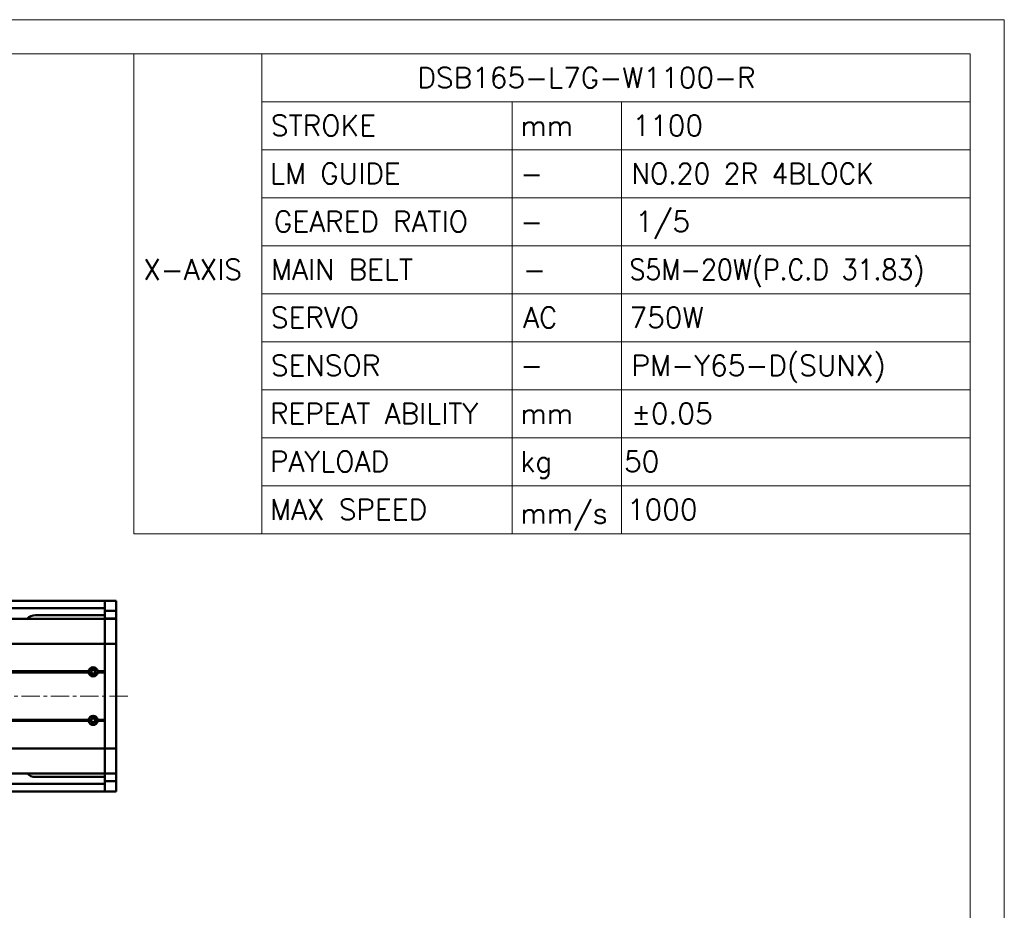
# Model space of a CAD drawing. Header units: millimetres. Extents: x 46891 to 51038, y 6223 to 10291.
# Tile 7 of 7: x 50186 to 51038, y 9520 to 10291. Entities that reach past the tile are written whole.
import ezdxf

# ---------------------------------------------------------------- set-up
doc = ezdxf.new("R2010")
doc.units = ezdxf.units.MM
doc.header["$LTSCALE"] = 0.5
doc.linetypes.add('CENTER', pattern=[50.8, 31.75, -6.35, 6.35, -6.35])
doc.layers.get('0').update_dxf_attribs({"lineweight": 20})
doc.layers.add('1', color=1, linetype='CENTER', lineweight=13)
doc.layers.add('외형선(ISO)', color=7, linetype='Continuous', lineweight=50)
doc.styles.add('DSR TEXT', font='romans.shx', dxfattribs={"bigfont": 'whgtxt.shx'})

# ---------------------------------------------------------------- blocks, each defined once
blk = doc.blocks.new('A$C1C1952E1')
for p, q in [((293, 292), (293, 222)), ((311.67, 292), (311.67, 222)), ((311.67, 285), (415, 285)), ((348.18, 285), (348.18, 222)), ((364.13, 285), (364.13, 222)), ((311.67, 278), (415, 278)), ((311.67, 271), (415, 271)), ((311.67, 264), (415, 264)), ((311.67, 257), (415, 257)), ((311.67, 250), (415, 250)), ((311.67, 243), (415, 243)), ((311.67, 236), (415, 236)), ((311.67, 229), (415, 229)), ((293, 222), (415, 222))]:
    blk.add_line(p, q)
at = {"color": 1}
blk.add_lwpolyline([(0, 0), (420, 0), (420, 297), (0, 297)], close=True, dxfattribs=at)
at = {"color": 3}
blk.add_lwpolyline([(5, 5), (415, 5), (415, 292), (5, 292)], close=True, dxfattribs=at)

msp = doc.modelspace()

# ---------------------------------------------------------------- linework, layer by layer
at = {"layer": '1'}
msp.add_line((50279.50234, 9705.28579), (48789.50234, 9705.28579), dxfattribs=at)
at = {"layer": '외형선(ISO)'}
for p, q in [((49079.50234, 9787.78579), (50259.50234, 9787.78579)), ((50259.50234, 9784.78579), (50259.50234, 9787.78579)), ((50259.50234, 9787.78579), (50269.50234, 9787.78579)), ((50259.50234, 9787.78579), (50259.50234, 9784.78579)), ((50259.50234, 9784.78579), (50259.50234, 9782.28579)), ((50259.50234, 9781.84619), (50259.50234, 9784.78579)), ((50269.50234, 9784.78579), (50269.50234, 9787.78579)), ((50269.50234, 9784.78579), (50269.50234, 9781.84619)), ((49079.50234, 9781.28579), (50259.50234, 9781.28579)), ((50199.50234, 9775.28579), (50259.50234, 9775.28579)), ((50259.50234, 9779.04615), (50259.50234, 9781.84619)), ((50259.50234, 9772.35245), (50259.50234, 9779.04615)), ((50259.50234, 9779.04615), (50269.50234, 9779.04615)), ((50269.50234, 9781.84619), (50269.50234, 9779.04615)), ((50269.50234, 9779.04615), (50269.50234, 9772.35245)), ((50259.50234, 9772.28579), (48809.50234, 9772.28579)), ((50259.50234, 9772.28579), (50259.50234, 9772.35245)), ((50259.50234, 9772.35245), (50269.50234, 9772.35245)), ((50259.50234, 9772.28579), (50259.50234, 9769.58944)), ((50259.50234, 9772.28579), (50269.50234, 9772.28579)), ((50259.50234, 9769.58944), (50259.50234, 9772.28579)), ((50259.50234, 9769.58944), (50259.50234, 9750.98132)), ((50259.50234, 9750.98132), (50259.50234, 9769.58944)), ((50269.50234, 9772.35245), (50269.50234, 9772.28579)), ((50269.50234, 9769.58944), (50269.50234, 9772.28579)), ((50269.50234, 9750.98132), (50269.50234, 9769.58944)), ((50259.50234, 9750.5132), (48809.50234, 9750.5132)), ((50259.50234, 9750.5132), (50259.50234, 9750.98132)), ((50259.50234, 9750.98132), (50259.50234, 9750.5132)), ((50259.50234, 9750.5132), (50259.50234, 9748.5132)), ((50259.50234, 9750.5132), (50269.50234, 9750.5132)), ((50259.50234, 9748.5132), (50259.50234, 9750.5132)), ((50259.50234, 9662.05839), (50259.50234, 9748.5132)), ((50259.50234, 9748.5132), (50259.50234, 9726.78579)), ((50269.50234, 9750.98132), (50269.50234, 9750.5132)), ((50269.50234, 9748.5132), (50269.50234, 9750.5132)), ((50269.50234, 9748.5132), (50269.50234, 9662.05839)), ((50246.00234, 9726.28579), (48823.00234, 9726.28579)), ((50245.53371, 9726.78579), (48823.47097, 9726.78579)), ((50245.53371, 9725.78579), (48823.47097, 9725.78579)), ((50259.50234, 9726.28579), (50253.00234, 9726.28579)), ((50259.50234, 9726.78579), (50253.47097, 9726.78579)), ((50259.50234, 9725.78579), (50253.47097, 9725.78579)), ((50259.50234, 9725.78579), (50259.50234, 9684.78579)), ((50246.00234, 9684.28579), (48823.00234, 9684.28579)), ((50245.53371, 9684.78579), (48823.47097, 9684.78579)), ((50245.53371, 9683.78579), (48823.47097, 9683.78579)), ((50259.50234, 9684.28579), (50253.00234, 9684.28579)), ((50259.50234, 9684.78579), (50253.47097, 9684.78579)), ((50259.50234, 9683.78579), (50253.47097, 9683.78579)), ((50259.50234, 9683.78579), (50259.50234, 9662.05839)), ((50259.50234, 9660.05839), (48809.50234, 9660.05839)), ((50259.50234, 9662.05839), (50259.50234, 9660.05839)), ((50259.50234, 9660.05839), (50259.50234, 9662.05839)), ((50259.50234, 9659.59027), (50259.50234, 9660.05839)), ((50259.50234, 9660.05839), (50269.50234, 9660.05839)), ((50259.50234, 9660.05839), (50259.50234, 9659.59027)), ((50259.50234, 9659.59027), (50259.50234, 9640.98215)), ((50259.50234, 9640.98215), (50259.50234, 9659.59027)), ((50269.50234, 9660.05839), (50269.50234, 9662.05839)), ((50269.50234, 9660.05839), (50269.50234, 9659.59027)), ((50269.50234, 9640.98215), (50269.50234, 9659.59027)), ((50259.50234, 9638.28579), (48809.50234, 9638.28579)), ((50259.50234, 9640.98215), (50259.50234, 9638.28579)), ((50259.50234, 9638.28579), (50259.50234, 9640.98215)), ((50259.50234, 9638.21914), (50259.50234, 9638.28579)), ((50259.50234, 9638.28579), (50269.50234, 9638.28579)), ((50259.50234, 9631.52543), (50259.50234, 9638.21914)), ((50259.50234, 9638.21914), (50269.50234, 9638.21914)), ((50269.50234, 9638.28579), (50269.50234, 9640.98215)), ((50269.50234, 9638.28579), (50269.50234, 9638.21914)), ((50269.50234, 9638.21914), (50269.50234, 9631.52543)), ((49079.50234, 9629.28579), (50259.50234, 9629.28579)), ((50259.50234, 9635.28579), (50199.50234, 9635.28579)), ((50259.50234, 9628.7254), (50259.50234, 9631.52543)), ((50259.50234, 9631.52543), (50269.50234, 9631.52543)), ((50269.50234, 9631.52543), (50269.50234, 9628.7254)), ((49079.50234, 9622.78579), (50259.50234, 9622.78579)), ((50259.50234, 9625.78579), (50259.50234, 9628.7254)), ((50259.50234, 9628.28579), (50259.50234, 9625.78579)), ((50259.50234, 9622.78579), (50259.50234, 9625.78579)), ((50259.50234, 9625.78579), (50259.50234, 9622.78579)), ((50259.50234, 9622.78579), (50269.50234, 9622.78579)), ((50269.50234, 9628.7254), (50269.50234, 9625.78579)), ((50269.50234, 9622.78579), (50269.50234, 9625.78579))]:
    msp.add_line(p, q, dxfattribs=at)
for centre, radius in [((50249.50234, 9726.28579), 2.25), ((50249.50234, 9726.28579), 1.621), ((50249.50234, 9684.28579), 2.25), ((50249.50234, 9684.28579), 1.621)]:
    msp.add_circle(centre, radius, dxfattribs=at)
for centre, radius, start, end in [((50199.50234, 9765.28579), 10, 90, 135.57299615), ((50249.50234, 9726.28579), 4, 7.18075578, 172.81924422), ((50249.50234, 9726.28579), 4, 187.18075578, 352.81924422), ((50249.50234, 9684.28579), 4, 7.18075578, 172.81924422), ((50249.50234, 9684.28579), 4, 187.18075589, 352.81924411), ((50199.50234, 9645.28579), 10, 224.42700414, 270)]:
    msp.add_arc(centre, radius, start, end, dxfattribs=at)
for points in [[(50246.00234, 9726.28579), (50245.76803, 9726.52011), (50245.53371, 9726.78579)], [(50245.53371, 9725.78579), (50245.76803, 9726.05148), (50246.00234, 9726.28579)], [(50253.47097, 9726.78579), (50253.23665, 9726.52011), (50253.00234, 9726.28579)], [(50253.00234, 9726.28579), (50253.23665, 9726.05148), (50253.47097, 9725.78579)], [(50246.00234, 9684.28579), (50245.76803, 9684.52011), (50245.53371, 9684.78579)], [(50245.53371, 9683.78579), (50245.76803, 9684.05148), (50246.00234, 9684.28579)], [(50253.47097, 9684.78579), (50253.23665, 9684.52011), (50253.00234, 9684.28579)], [(50253.00234, 9684.28579), (50253.23665, 9684.05148), (50253.47097, 9683.78579)]]:
    msp.add_open_spline(points, degree=2, dxfattribs=at)

# ---------------------------------------------------------------- block references
at = {"xscale": 5.931900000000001, "yscale": 5.931900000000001, "zscale": 5.931900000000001}
msp.add_blockref('A$C1C1952E1', (48546.67132, 8528.99552), dxfattribs=at)

# ---------------------------------------------------------------- texts
at = {"color": 3, "style": 'DSR TEXT'}
for s, height, p in [('DSB165-L7G-W1100-R', 17.8273368, (50530.12698, 10231.6836)), ('STROKE', 17.827337, (50403.31091, 10190.1603)), ('LM GUIDE', 17.827337, (50402.46199, 10148.637)), ('X-AXIS', 17.827337, (50292.71252, 10065.5904)), ('MAIN BELT', 17.827337, (50403.31091, 10065.5904)), ('SERVO', 17.827337, (50403.31091, 10024.0671)), ('SENSOR', 17.827337, (50403.31091, 9982.5438)), ('REPEAT ABILITY', 17.8273368, (50402.46199, 9941.0205)), ('PAYLOAD', 17.827337, (50402.46199, 9899.4972)), ('MAX SPEED', 17.827337, (50402.46199, 9857.9739))]:
    msp.add_text(s, height=height, dxfattribs=at).set_placement(p)
at = {"color": 7, "style": 'DSR TEXT'}
for s, height, p in [('mm', 17.827337, (50619.05026, 10190.1603)), ('1100', 17.827337, (50716.22243, 10190.1603)), ('-', 17.82734, (50619.05026, 10148.637)), ('-', 17.82734, (50619.05026, 10107.1137)), ('-', 17.82734, (50621.59703, 10065.5904)), ('AC', 17.827337, (50621.59703, 10024.0671)), ('750W', 17.827337, (50713.67567, 10024.0671)), ('PM-Y65-D(SUNX)', 17.8273368, (50715.37351, 9982.5438)), ('-', 17.82734, (50619.05026, 9982.5438)), ('mm', 17.827337, (50619.05026, 9941.0205)), ('±0.05', 17.827337, (50715.37351, 9941.0205)), ('kg', 17.827337, (50619.05026, 9899.4972)), ('50', 17.827337, (50708.95049, 9899.4972)), ('mm/s', 17.827337, (50619.05026, 9854.57822)), ('1000', 17.827337, (50711.49725, 9857.9739))]:
    msp.add_text(s, height=height, dxfattribs=at).set_placement(p)
for s, width, p in [('NO.20 2R 4BLOCK', 0.95, (50715.37351, 10148.637)), ('S5M-20W(P.C.D 31.83)', 0.9, (50713.67567, 10065.5904))]:
    msp.add_text(s, height=17.8273368, dxfattribs=dict(at, width=width)).set_placement(p)
at = {"color": 3, "insert": (50405.85767, 10124.94104), "char_height": 17.8273368, "attachment_point": 1, "style": 'DSR TEXT'}
msp.add_mtext('GEARED RATIO', dxfattribs=at)
at = {"color": 7, "insert": (50718.76919, 10124.94104), "char_height": 17.827337, "attachment_point": 1, "style": 'DSR TEXT'}
msp.add_mtext('1/5', dxfattribs=at)

doc.saveas('drawing.dxf')
